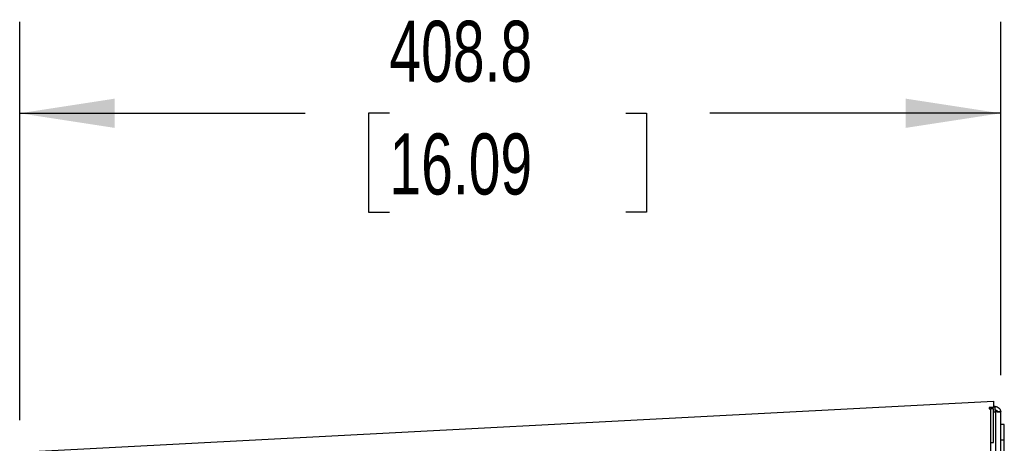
# Model space of a CAD drawing. Header units: millimetres. Extents: x 0 to 3353, y 0 to 2591.
# Tile 14 of 32: x 1150 to 1560, y 1883 to 2060. Entities that reach past the tile are written whole.
import ezdxf

# ---------------------------------------------------------------- set-up
doc = ezdxf.new("R2010")
doc.units = ezdxf.units.MM
doc.header["$LTSCALE"] = 12
doc.layers.add('DIMENSIONS', color=140, linetype='Continuous', lineweight=25)
doc.styles.add('SLDTEXTSTYLE0', font='TXT', dxfattribs={"width": 0.7})
doc.dimstyles.new('SLDDIMSTYLE2', dxfattribs={"dimtxt": 25.896094, "dimasz": 39.624, "dimexe": 0, "dimexo": 0.0625, "dimgap": 6.474023, "dimtad": 0, "dimtih": 1, "dimtoh": 1, "dimdec": 1, "dimrnd": 1e-09, "dimzin": 12, "dimdsep": 46, "dimtxsty": 'SLDTEXTSTYLE0', "dimsah": 1, "dimcen": 0.09, "dimadec": 0, "dimazin": 3, "dimtfac": 1, "dimtdec": 1, "dimtofl": 0, "dimtmove": 0, "dimatfit": 3, "dimfxl": 0, "dimfrac": 2, "dimtolj": 1, "dimtzin": 12, "dimarcsym": 0})

# ---------------------------------------------------------------- blocks, each defined once
blk = doc.blocks.new('_D_21')
at = {"layer": 'DIMENSIONS'}
for p, q in [((1149.65, 1893.09), (1149.65, 2059.05)), ((1558.43, 1911.79), (1558.43, 2059.05)), ((1149.65, 2020.95), (1268.61, 2020.95)), ((1303.7, 2020.95), (1295, 2020.95)), ((1295, 2020.95), (1295, 1979.79)), ((1402.19, 2020.95), (1410.89, 2020.95)), ((1410.89, 2020.95), (1410.89, 1979.79)), ((1558.43, 2020.95), (1437.28, 2020.95)), ((1295, 1979.79), (1303.7, 1979.79)), ((1410.89, 1979.79), (1402.19, 1979.79))]:
    blk.add_line(p, q, dxfattribs=at)
for points in [[(1149.65, 2020.95), (1189.27, 2014.85), (1189.27, 2027.05)], [(1558.43, 2020.95), (1518.8, 2027.05), (1518.8, 2014.85)]]:
    blk.add_solid(points, dxfattribs=at)
at = {"layer": 'DIMENSIONS', "char_height": 25.4, "attachment_point": 1, "style": 'SLDTEXTSTYLE0'}
for s, insert in [('408.8', (1303.7, 2059.49)), ('16.09', (1303.7, 2012.53))]:
    blk.add_mtext(s, dxfattribs=dict(at, insert=insert))

msp = doc.modelspace()

# ---------------------------------------------------------------- linework, layer by layer
for p, q in [((1157.76, 1880.11), (1555.43, 1900.95)), ((1555.43, 1900.95), (1555.43, 1898.38)), ((1555.43, 1898.38), (1553.66, 1898.38)), ((1553.66, 1898.38), (1553.66, 1897.8)), ((1553.66, 1897.8), (1554.23, 1897.8)), ((1554.23, 1897.8), (1554.23, 1883.8)), ((1556.1, 1898.76), (1555.43, 1898.72)), ((1555.43, 1883.8), (1555.43, 1897.8)), ((1555.43, 1896.51), (1556.22, 1896.55)), ((1556.22, 1896.51), (1555.43, 1896.47)), ((1556.22, 1896.51), (1556.22, 448.8)), ((1557.01, 1896.55), (1558.43, 1896.55)), ((1558.43, 448.8), (1558.43, 1896.55)), ((1559.93, 1891.3), (1558.43, 1891.3)), ((1554.23, 1883.8), (1554.23, 1867.8)), ((1559.93, 1884.8), (1558.43, 1884.8))]:
    msp.add_line(p, q)
for points, knots in [([(1555.43, 1897.8), (1555.43, 1897.8), (1555.4, 1897.8), (1555.28, 1897.8), (1555.19, 1897.8), (1554.97, 1897.8), (1554.84, 1897.8), (1554.55, 1897.8), (1554.39, 1897.8), (1554.23, 1897.8)], [0, 0, 0, 0, 0.25, 0.25, 0.5, 0.5, 0.75, 0.75, 1, 1, 1, 1]), ([(1556.1, 1898.76), (1556.4, 1898.77), (1556.7, 1898.73), (1557.26, 1898.52), (1557.52, 1898.36), (1557.96, 1897.95), (1558.13, 1897.7), (1558.37, 1897.15), (1558.43, 1896.85), (1558.43, 1896.55)], [0, 0, 0, 0, 0.25, 0.25, 0.5, 0.5, 0.75, 0.75, 1, 1, 1, 1]), ([(1556.22, 1896.55), (1556.2, 1896.84), (1556.19, 1897.13), (1556.16, 1897.66), (1556.15, 1897.91), (1556.13, 1898.32), (1556.12, 1898.48), (1556.11, 1898.7), (1556.1, 1898.76), (1556.1, 1898.76)], [0, 0, 0, 0, 0.25, 0.25, 0.5, 0.5, 0.75, 0.75, 1, 1, 1, 1]), ([(1556.18, 1897.34), (1556.2, 1897.34), (1556.26, 1897.34), (1556.34, 1897.33), (1556.41, 1897.31), (1556.52, 1897.28), (1556.64, 1897.22), (1556.76, 1897.13), (1556.87, 1897), (1556.95, 1896.86), (1557, 1896.71), (1557, 1896.6), (1557.01, 1896.55)], [0, 0, 0, 0, 0.062641, 0.124794, 0.187108, 0.250227, 0.374549, 0.500147, 0.62447, 0.750066, 0.874717, 1, 1, 1, 1]), ([(1558.43, 1896.55), (1558.43, 1896.55), (1558.37, 1896.54), (1558.15, 1896.54), (1557.99, 1896.53), (1557.58, 1896.53), (1557.33, 1896.52), (1556.8, 1896.52), (1556.51, 1896.51), (1556.22, 1896.51)], [0, 0, 0, 0, 0.25, 0.25, 0.5, 0.5, 0.75, 0.75, 1, 1, 1, 1]), ([(1559.93, 1884.8), (1559.93, 1885.66), (1559.93, 1886.51), (1559.93, 1888.08), (1559.93, 1888.8), (1559.93, 1890), (1559.93, 1890.48), (1559.93, 1891.14), (1559.93, 1891.3), (1559.93, 1891.3)], [0, 0, 0, 0, 0.25, 0.25, 0.5, 0.5, 0.75, 0.75, 1, 1, 1, 1]), ([(1554.23, 1883.8), (1554.39, 1883.8), (1554.55, 1883.8), (1554.84, 1883.8), (1554.97, 1883.8), (1555.19, 1883.8), (1555.28, 1883.8), (1555.4, 1883.8), (1555.43, 1883.8), (1555.43, 1883.8)], [0, 0, 0, 0, 0.25, 0.25, 0.5, 0.5, 0.75, 0.75, 1, 1, 1, 1]), ([(1559.93, 1878.3), (1559.93, 1878.3), (1559.93, 1878.47), (1559.93, 1879.13), (1559.93, 1879.61), (1559.93, 1880.81), (1559.93, 1881.53), (1559.93, 1883.1), (1559.93, 1883.95), (1559.93, 1884.8)], [0, 0, 0, 0, 0.25, 0.25, 0.5, 0.5, 0.75, 0.75, 1, 1, 1, 1])]:
    msp.add_open_spline(points, degree=3, knots=knots)

# ---------------------------------------------------------------- dimensions: what is measured, and where the dimension line sits
at = {"layer": 'DIMENSIONS'}
dim = msp.add_linear_dim(base=(1558.43, 2020.95), p1=(1149.65, 1877.85), p2=(1558.43, 1896.55), dimstyle='SLDDIMSTYLE2', dxfattribs=at)
dim.commit()
dim.dimension.update_dxf_attribs({"geometry": '_D_21', "text_midpoint": (1352.94, 2020.95), "dimtype": 160})

doc.saveas('drawing.dxf')
